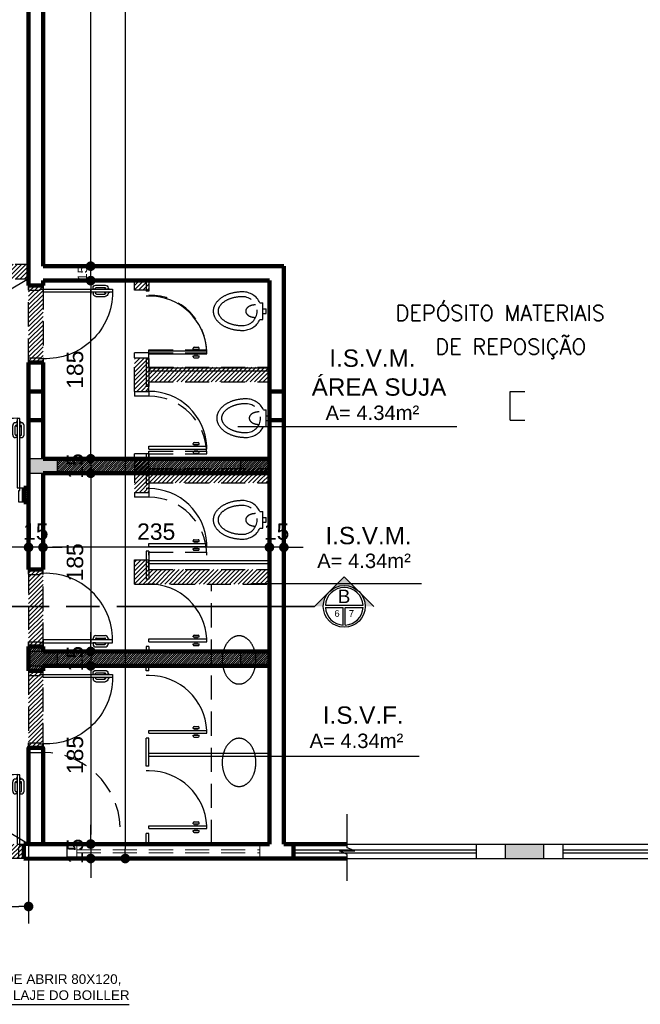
# Model space of a CAD drawing. Header units: metres. Extents: x -44 to 208, y -13 to 238.
# Tile 110 of 154: x 34.11 to 40.55, y 207.74 to 217.96. Entities that reach past the tile are written whole.
import ezdxf
from ezdxf.enums import TextEntityAlignment as Align

# ---------------------------------------------------------------- set-up
doc = ezdxf.new("R2010")
doc.units = ezdxf.units.M
doc.header["$MEASUREMENT"] = 0
doc.linetypes.add('DASHED2', pattern=[9.525, 6.35, -3.175])
doc.linetypes.add('HIDDEN', pattern=[0.375, 0.25, -0.125])
doc.layers.add('A4Proj', color=1, linetype='HIDDEN', lineweight=9)
doc.layers.add('ALV-ALT', color=7, linetype='Continuous', lineweight=90)
for name, color, linetype in [('ALV-CONS', 12, 'Continuous'), ('ALV-DEM', 41, 'HIDDEN'), ('ALV-DIV', 61, 'Continuous'), ('CTA-GER', 35, 'Continuous'), ('ESQ-POR', 3, 'Continuous'), ('EST-LAJ', 6, 'Continuous'), ('HTC-EST', 253, 'Continuous'), ('HTC-PIS', 8, 'Continuous'), ('PAREDES', 4, 'Continuous'), ('PIS-DSN', 40, 'Continuous'), ('PROJEÇÃO', 6, 'DASHED2'), ('SMB-GER', 9, 'Continuous'), ('TXT-AMB', 25, 'Continuous'), ('TXT-ESP', 40, 'Continuous')]:
    doc.layers.add(name, color=color, linetype=linetype)
doc.styles.add('50-30', font='romans.shx', dxfattribs={"height": 0.16})
doc.styles.add('ARIAL', font='arial.ttf')
doc.styles.add('Griffe', font='arial.ttf')
doc.styles.add('Texto Ambiente 1-50', font='arial.ttf', dxfattribs={"height": 0.12})
doc.styles.add('Texto Cota', font='arial.ttf')
doc.styles.add('Texto Especificacao 1-50', font='arial.ttf', dxfattribs={"height": 0.1})
doc.dimstyles.new('ARQ-1-100', dxfattribs={"dimscale": 0, "dimtxt": 0.17, "dimasz": 0.1, "dimexe": 0.175, "dimexo": 0.15, "dimgap": 0.075, "dimtad": 1, "dimdec": 0, "dimlfac": 100, "dimzin": 1, "dimdsep": 46, "dimtxsty": 'Texto Cota', "dimblk1": 'DOT', "dimblk2": 'DOT', "dimsah": 1, "dimcen": 0.2, "dimclrd": 256, "dimclre": 256, "dimclrt": 15, "dimaunit": 1, "dimazin": 0, "dimtfac": 1.8, "dimtdec": 0, "dimtix": 1, "dimtmove": 2, "dimatfit": 1, "dimldrblk": 'DOT', "dimfxl": 1, "dimtolj": 1, "dimtzin": 4, "dimlwd": -1, "dimarcsym": 0})
doc.dimstyles.new('ARQ-1-50', dxfattribs={"dimscale": 0, "dimtxt": 0.1, "dimasz": 0.07, "dimexe": 0.075, "dimexo": 0.1, "dimgap": 0.035, "dimtad": 1, "dimdec": 0, "dimlfac": 100, "dimzin": 1, "dimdsep": 46, "dimtxsty": 'Texto Cota', "dimblk": 'DOT', "dimcen": 0.1, "dimclrd": 256, "dimclre": 256, "dimclrt": 15, "dimaunit": 1, "dimadec": 0, "dimazin": 0, "dimtfac": 1.8, "dimtdec": 0, "dimtix": 1, "dimtmove": 2, "dimatfit": 1, "dimldrblk": 'DOT', "dimfxl": 1, "dimtolj": 1, "dimtzin": 4, "dimlwd": -1, "dimarcsym": 0})
pattern_1 = [(45, (77.251412, -66.988773), (-0.02245064, 0.02245064), [])]
pattern_2 = [(45, (129.664362, 161.26616), (-0.0112253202, 0.0112253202), [])]

# ---------------------------------------------------------------- blocks, each defined once
blk = doc.blocks.new('BACIA2')
for p, q in [((-0.025, -0.035), (-0.025, 0)), ((0.025, 0), (-0.025, 0)), ((0.025, -0.035), (0.025, 0)), ((0.087, -0.035), (-0.087, -0.035)), ((-0.087, -0.065), (-0.087, -0.035)), ((0.087, -0.065), (0.087, -0.035))]:
    blk.add_line(p, q)
for points in [[(-0.065, -0.11, 0.064559), (-0.06, -0.151, 0.077436), (-0.046, -0.183, 0.107172), (-0.023, -0.206, 0.145191), (0, -0.213, 0.145191), (0.023, -0.206, 0.107172), (0.046, -0.183, 0.077436), (0.06, -0.151, 0.064559), (0.065, -0.11, 0.064559)], [(-0.2, -0.245, 0.066402), (-0.184, -0.366, 0.078959), (-0.141, -0.461, 0.107161), (-0.072, -0.529, 0.141785), (0, -0.55, 0.141785), (0.072, -0.529, 0.107161), (0.141, -0.461, 0.078959), (0.184, -0.366, 0.066402), (0.2, -0.245, 0.066402)], [(-0.15, -0.245, 0.066402), (-0.136, -0.353, 0.078959), (-0.1, -0.433, 0.107161), (-0.045, -0.487, 0.141785), (0, -0.5, 0.141785), (0.045, -0.487, 0.107161), (0.1, -0.433, 0.078959), (0.136, -0.353, 0.066402), (0.15, -0.245, 0.066402)]]:
    blk.add_lwpolyline(points, format="xyb")
for radius, start, end in [(0.2, 115.8419, 180), (0.15, 0, 180), (0.2, 0, 64.1581)]:
    blk.add_arc((0, -0.245), radius, start, end)
blk = doc.blocks.new('CUBA')
blk.add_lwpolyline([(0, 0, 0.07067), (0.014, -0.099, 0.082314), (0.051, -0.177, 0.106842), (0.112, -0.233, 0.13438), (0.175, -0.25, 0.13438), (0.238, -0.233, 0.106842), (0.299, -0.177, 0.082314), (0.336, -0.099, 0.07067), (0.35, 0, 0.07067), (0.336, 0.099, 0.082314), (0.299, 0.177, 0.106842), (0.238, 0.233, 0.13438), (0.175, 0.25, 0.13438), (0.112, 0.233, 0.106842), (0.051, 0.177, 0.082314), (0.014, 0.099, 0.07067)], format="xyb", close=True)
blk = doc.blocks.new('A$C19E358C8')
at = {"layer": 'ALV-DEM'}
h = blk.add_hatch(dxfattribs=at)
h.set_pattern_fill('LINE', color=256, scale=0.01, angle=45)
h.set_pattern_definition(pattern_1)
h.paths.add_polyline_path([(-5.85, -4.95), (-9.85, -4.95), (-9.85, -5.1), (-5.85, -5.1)])
h.paths.add_polyline_path([(-1, -4.95), (-3.35, -4.95), (-3.35, -4.75), (-3.5, -4.75), (-3.5, -4.95), (-4.45, -4.95), (-4.45, -5.1), (-1, -5.1)])
h.paths.add_polyline_path([(-4.7, -4.95), (-4.95, -4.95), (-4.95, -5.1), (-4.7, -5.1)])
h.paths.add_polyline_path([(-3.35, 0), (-3.5, 0), (-3.5, -3.85), (-3.35, -3.85)])
h.paths.add_polyline_path([(0, -4.95), (-0.1, -4.95), (-0.1, -5.1), (0, -5.1)])
h.paths.add_polyline_path([(-8.85, -12.83), (-9.85, -12.83), (-9.85, -12.98), (-8.85, -12.98)])
h.paths.add_polyline_path([(-3.89, -12.83), (-5.39, -12.83), (-5.39, -12.98), (-3.89, -12.98)])
h.paths.add_polyline_path([(0, -12.83), (-0.89, -12.83), (-0.89, -12.98), (-0.89, -12.98), (0, -12.98)])
h.paths.add_polyline_path([(2.5, -13.9), (1.25, -13.9), (1.25, -13.8), (1.1, -13.8), (1.1, -14.15), (1.25, -14.15), (1.25, -14.05), (2.5, -14.05)])
h.paths.add_polyline_path([(1.25, -13), (1.1, -13), (1.1, -13.1), (1.25, -13.1)])
h.paths.add_polyline_path([(2.5, -14.95), (1.25, -14.95), (1.25, -14.85), (1.1, -14.85), (1.1, -15.2), (1.25, -15.2), (1.25, -15.1), (2.5, -15.1)])
h.paths.add_polyline_path([(2.5, -16), (1.25, -16), (1.25, -15.9), (1.1, -15.9), (1.1, -16.15), (2.5, -16.15)])
h = blk.add_hatch(dxfattribs=at)
h.set_pattern_fill('LINE', color=256, scale=0.01, angle=45)
h.set_pattern_definition(pattern_1)
h.paths.add_polyline_path([(0.15, -13.05), (0, -13.05), (0, -13.85), (0.15, -13.85)])
h = blk.add_hatch(dxfattribs=at)
h.set_pattern_fill('LINE', color=256, scale=0.01, angle=45)
h.set_pattern_definition(pattern_1)
h.paths.add_polyline_path([(0.15, -16), (0, -16), (0, -16.8), (0.15, -16.8)])
h = blk.add_hatch(dxfattribs=at)
h.set_pattern_fill('LINE', color=256, scale=0.01, angle=45)
h.set_pattern_definition(pattern_1)
h.paths.add_polyline_path([(0.15, -17.05), (0, -17.05), (0, -17.85), (0.15, -17.85)])
for p, q in [((-0.89, -12.83), (0, -12.83)), ((-0.89, -12.98), (0, -12.98)), ((1.25, -13.75), (1.1, -13.75)), ((1.1, -13.8), (1.1, -13.75)), ((1.1, -13.8), (1.25, -13.8)), ((1.1, -14.15), (1.1, -13.8)), ((1.25, -13.72), (1.85, -13.72)), ((1.25, -13.75), (1.25, -13.72)), ((1.25, -13.72), (1.25, -13.72)), ((1.25, -13.75), (1.85, -13.75)), ((1.25, -13.8), (1.25, -13.75)), ((1.25, -13.9), (1.25, -13.8)), ((1.85, -13.75), (1.85, -13.72)), ((1.25, -13.9), (2.5, -13.9)), ((1.25, -14.05), (2.5, -14.05)), ((1.25, -14.15), (1.25, -14.05)), ((1.1, -14.15), (1.1, -14.2)), ((1.1, -14.15), (1.25, -14.15)), ((1.25, -14.2), (1.1, -14.2)), ((1.25, -14.15), (1.25, -14.2)), ((1.25, -14.8), (1.1, -14.8)), ((1.1, -14.85), (1.1, -14.8)), ((1.25, -14.77), (1.85, -14.77)), ((1.25, -14.8), (1.25, -14.77)), ((1.25, -14.77), (1.25, -14.77)), ((1.25, -14.8), (1.85, -14.8)), ((1.25, -14.85), (1.25, -14.8)), ((1.85, -14.8), (1.85, -14.77)), ((1.1, -14.85), (1.25, -14.85)), ((1.1, -14.85), (1.1, -15.2)), ((1.25, -14.95), (1.25, -14.85)), ((1.25, -14.95), (2.5, -14.95)), ((1.25, -15.1), (2.5, -15.1)), ((1.25, -15.1), (1.25, -15.2)), ((1.1, -15.2), (1.1, -15.25)), ((1.1, -15.2), (1.25, -15.2)), ((1.25, -15.2), (1.25, -15.25)), ((1.25, -15.25), (1.1, -15.25)), ((1.25, -15.82), (1.85, -15.82)), ((1.25, -15.85), (1.25, -15.82)), ((1.25, -15.82), (1.25, -15.82)), ((1.9, -18.85), (1.9, -16.15)), ((0, -17.85), (0, -17.9)), ((0.15, -17.85), (0.15, -17.9)), ((0, -17.9), (0.15, -17.9))]:
    blk.add_line(p, q, dxfattribs=at)
for points in [[(0, -13.05), (0.15, -13.05), (0.15, -13.85), (0, -13.85)], [(0, -16.8), (0.15, -16.8), (0.15, -16), (0, -16)], [(0, -17.85), (0.15, -17.85), (0.15, -17.05), (0, -17.05)]]:
    blk.add_lwpolyline(points, close=True, dxfattribs=at)
for centre, radius, start in [((1.25, -13.75), 0.6, 0), ((1.25, -14.8), 0.6, 0), ((1.25, -15.85), 0.6, 0), ((0.15, -18.7), 0.801, 2.1476)]:
    blk.add_arc(centre, radius, start, 90, dxfattribs=at)
at = {"layer": 'ESQ-POR', "color": 3, "linetype": 'Continuous', "lineweight": -3}
blk.add_line((1.85, -15.85), (1.85, -15.82), dxfattribs=at)
at = {"layer": 'ALV-DEM'}
for name, p, rotation in [('BACIA2', (2.467, -13.317), 270), ('BACIA2', (2.503, -14.428), 270), ('BACIA2', (2.467, -15.484), 270), ('CUBA', (2.36, -16.938), 180), ('CUBA', (2.36, -18.002), 180)]:
    blk.add_blockref(name, p, dxfattribs=dict(at, rotation=rotation))
blk = doc.blocks.new('PORTA 70')
at = {"layer": 'ESQ-POR'}
for p, q in [((-95.298, 46.004), (-95.298, 45.284)), ((-95.268, 46.004), (-95.298, 46.004)), ((-95.268, 45.284), (-95.268, 46.004)), ((-95.342, 45.834), (-95.342, 45.929)), ((-95.317, 45.838), (-95.317, 45.924)), ((-95.304, 45.959), (-95.312, 45.959)), ((-95.304, 45.934), (-95.307, 45.934)), ((-95.304, 45.971), (-95.304, 45.959)), ((-95.298, 45.971), (-95.304, 45.971)), ((-95.304, 45.921), (-95.304, 45.934)), ((-95.298, 45.921), (-95.304, 45.921)), ((-95.268, 45.971), (-95.263, 45.971)), ((-95.268, 45.921), (-95.262, 45.921)), ((-95.263, 45.971), (-95.263, 45.959)), ((-95.263, 45.959), (-95.255, 45.959)), ((-95.263, 45.934), (-95.26, 45.934)), ((-95.262, 45.921), (-95.262, 45.934)), ((-95.25, 45.838), (-95.25, 45.924)), ((-95.225, 45.834), (-95.225, 45.929)), ((-95.299, 45.804), (-95.312, 45.804)), ((-95.299, 45.828), (-95.307, 45.828)), ((-95.299, 45.828), (-95.299, 45.804)), ((-95.267, 45.828), (-95.267, 45.804)), ((-95.267, 45.828), (-95.26, 45.828)), ((-95.267, 45.804), (-95.255, 45.804)), ((-95.988, 45.284), (-96.028, 45.284)), ((-95.988, 45.254), (-95.988, 45.284)), ((-95.978, 45.254), (-95.988, 45.254)), ((-95.978, 45.134), (-95.978, 45.254)), ((-95.298, 45.284), (-95.268, 45.284)), ((-95.278, 45.134), (-95.278, 45.254)), ((-95.278, 45.254), (-95.268, 45.254)), ((-95.268, 45.284), (-95.228, 45.284)), ((-95.268, 45.254), (-95.268, 45.284)), ((-96.028, 45.134), (-95.978, 45.134)), ((-95.228, 45.134), (-95.278, 45.134))]:
    blk.add_line(p, q, dxfattribs=at)
for centre, radius, start, end in [((-95.298, 45.314), 0.691, 90, 182.4378), ((-95.312, 45.929), 0.03, 90, 180), ((-95.307, 45.924), 0.01, 90, 180), ((-95.26, 45.924), 0.01, 0, 90), ((-95.255, 45.929), 0.03, 0, 90), ((-95.312, 45.834), 0.03, 180, 270), ((-95.307, 45.838), 0.01, 180, 270), ((-95.26, 45.838), 0.01, 270, 0), ((-95.255, 45.834), 0.03, 270, 0)]:
    blk.add_arc(centre, radius, start, end, dxfattribs=at)
blk = doc.blocks.new('_ArchTick')
at = {"color": 0, "linetype": 'ByBlock', "const_width": 0.00015}
blk.add_lwpolyline([(0, 0), (0, 0)], dxfattribs=at)
blk = doc.blocks.new('PORTA BOX')
at = {"layer": 'ESQ-POR'}
for p, q in [((-120.537, 27.959), (-120.567, 27.959)), ((-120.077, 27.409), (-120.077, 27.419)), ((-120.077, 27.409), (-120.017, 27.409)), ((-120.067, 27.429), (-120.027, 27.429)), ((-120.057, 27.389), (-120.057, 27.409)), ((-120.037, 27.389), (-120.037, 27.409)), ((-120.017, 27.409), (-120.017, 27.419)), ((-120.537, 27.389), (-119.937, 27.389)), ((-120.537, 27.359), (-120.537, 27.389)), ((-120.537, 27.359), (-119.937, 27.359)), ((-120.077, 27.329), (-120.077, 27.339)), ((-120.077, 27.339), (-120.017, 27.339)), ((-120.067, 27.319), (-120.027, 27.319)), ((-120.057, 27.339), (-120.057, 27.359)), ((-120.037, 27.339), (-120.037, 27.359)), ((-120.017, 27.329), (-120.017, 27.339)), ((-119.937, 27.359), (-119.937, 27.389))]:
    blk.add_line(p, q, dxfattribs=at)
for centre, radius, start, end in [((-120.537, 27.358), 0.601, 2.9928, 89.9448), ((-120.067, 27.419), 0.01, 90, 180), ((-120.027, 27.419), 0.01, 360, 90), ((-120.067, 27.329), 0.01, 180, 270), ((-120.027, 27.329), 0.01, 270, 360)]:
    blk.add_arc(centre, radius, start, end, dxfattribs=at)
at = {"layer": 'ALV-ALT', "xscale": 0.001, "yscale": 0.001, "zscale": 0.001}
blk.add_blockref('_ArchTick', (-120.145, 27.42), dxfattribs=at)
blk = doc.blocks.new('_DOT')
at = {"color": 0, "linetype": 'ByBlock'}
blk.add_line((-0.5, 0), (-1, 0), dxfattribs=at)
at = {"color": 0, "linetype": 'ByBlock', "const_width": 0.5}
blk.add_lwpolyline([(-0.25, 0, 1), (0.25, 0, 1)], format="xyb", close=True, dxfattribs=at)
blk = doc.blocks.new('*D4289')
at = {"layer": 'CTA-GER', "lineweight": -2, "transparency": 16777216}
for p, q in [((36.702, 212.608), (36.702, 212.311)), ((36.852, 212.608), (36.852, 212.311))]:
    blk.add_line(p, q, dxfattribs=at)
at = {"layer": 'CTA-GER', "transparency": 16777216}
for p, q in [((36.602, 212.486), (36.502, 212.486)), ((36.852, 212.486), (36.702, 212.486)), ((36.952, 212.486), (37.052, 212.486))]:
    blk.add_line(p, q, dxfattribs=at)
at = {"layer": 'Defpoints', "color": 0, "transparency": 16777216}
for p in [(36.702, 212.758), (36.852, 212.758), (36.702, 212.486)]:
    blk.add_point(p, dxfattribs=at)
at = {"layer": 'CTA-GER', "transparency": 16777216, "xscale": 0.1, "yscale": 0.1, "zscale": 0.1}
blk.add_blockref('_DOT', (36.702, 212.486), dxfattribs=at)
at = {"layer": 'CTA-GER', "transparency": 16777216, "xscale": 0.1, "yscale": 0.1, "zscale": 0.1, "rotation": 180}
blk.add_blockref('_DOT', (36.852, 212.486), dxfattribs=at)
at = {"layer": 'CTA-GER', "color": 15, "transparency": 16777216, "insert": (36.777, 212.648), "char_height": 0.17, "attachment_point": 5, "style": 'Texto Cota'}
blk.add_mtext('\\A1;15', dxfattribs=at)
blk = doc.blocks.new('*D4290')
at = {"layer": 'CTA-GER', "transparency": 16777216}
for p, q in [((34.847, 213.505), (34.847, 213.605)), ((34.847, 213.405), (34.847, 213.255)), ((34.847, 213.155), (34.847, 213.055))]:
    blk.add_line(p, q, dxfattribs=at)
at = {"layer": 'CTA-GER', "lineweight": -2, "transparency": 16777216}
for p, q in [((34.74, 213.405), (35.022, 213.405)), ((34.74, 213.255), (35.022, 213.255))]:
    blk.add_line(p, q, dxfattribs=at)
at = {"layer": 'Defpoints', "color": 0, "transparency": 16777216}
for p in [(34.59, 213.405), (34.59, 213.255), (34.847, 213.255)]:
    blk.add_point(p, dxfattribs=at)
at = {"layer": 'CTA-GER', "transparency": 16777216, "xscale": 0.1, "yscale": 0.1, "zscale": 0.1}
for p, rotation in [((34.847, 213.405), 270), ((34.847, 213.255), 90)]:
    blk.add_blockref('_DOT', p, dxfattribs=dict(at, rotation=rotation))
at = {"layer": 'CTA-GER', "color": 15, "transparency": 16777216, "insert": (34.685, 213.33), "char_height": 0.17, "attachment_point": 5, "rotation": 90, "style": 'Texto Cota'}
blk.add_mtext('\\A1;15', dxfattribs=at)
blk = doc.blocks.new('*D4291')
at = {"layer": 'CTA-GER', "lineweight": -2, "transparency": 16777216}
for p, q in [((36.702, 212.608), (36.702, 212.311)), ((34.352, 212.408), (34.352, 212.311))]:
    blk.add_line(p, q, dxfattribs=at)
at = {"layer": 'CTA-GER', "transparency": 16777216}
blk.add_line((36.602, 212.486), (34.452, 212.486), dxfattribs=at)
at = {"layer": 'Defpoints', "color": 0, "transparency": 16777216}
for p in [(36.702, 212.758), (34.352, 212.558), (34.352, 212.486)]:
    blk.add_point(p, dxfattribs=at)
at = {"layer": 'CTA-GER', "transparency": 16777216, "xscale": 0.1, "yscale": 0.1, "zscale": 0.1, "rotation": 180}
blk.add_blockref('_DOT', (34.352, 212.486), dxfattribs=at)
at = {"layer": 'CTA-GER', "transparency": 16777216, "xscale": 0.1, "yscale": 0.1, "zscale": 0.1}
blk.add_blockref('_DOT', (36.702, 212.486), dxfattribs=at)
at = {"layer": 'CTA-GER', "color": 15, "transparency": 16777216, "insert": (35.527, 212.648), "char_height": 0.17, "attachment_point": 5, "style": 'Texto Cota'}
blk.add_mtext('\\A1;235', dxfattribs=at)
blk = doc.blocks.new('*D4292')
at = {"layer": 'CTA-GER', "lineweight": -2, "transparency": 16777216}
for p, q in [((34.202, 212.208), (34.202, 212.661)), ((34.352, 212.408), (34.352, 212.311))]:
    blk.add_line(p, q, dxfattribs=at)
at = {"layer": 'CTA-GER', "transparency": 16777216}
for p, q in [((34.102, 212.486), (34.002, 212.486)), ((34.352, 212.486), (34.202, 212.486)), ((34.452, 212.486), (34.552, 212.486))]:
    blk.add_line(p, q, dxfattribs=at)
at = {"layer": 'Defpoints', "color": 0, "transparency": 16777216}
for p in [(34.352, 212.558), (34.202, 212.486), (34.202, 212.058)]:
    blk.add_point(p, dxfattribs=at)
at = {"layer": 'CTA-GER', "transparency": 16777216, "xscale": 0.1, "yscale": 0.1, "zscale": 0.1}
blk.add_blockref('_DOT', (34.202, 212.486), dxfattribs=at)
at = {"layer": 'CTA-GER', "transparency": 16777216, "xscale": 0.1, "yscale": 0.1, "zscale": 0.1, "rotation": 180}
blk.add_blockref('_DOT', (34.352, 212.486), dxfattribs=at)
at = {"layer": 'CTA-GER', "color": 15, "transparency": 16777216, "insert": (34.277, 212.648), "char_height": 0.17, "attachment_point": 5, "style": 'Texto Cota'}
blk.add_mtext('\\A1;15', dxfattribs=at)
blk = doc.blocks.new('*D4293')
at = {"layer": 'CTA-GER', "lineweight": -2, "transparency": 16777216}
for p, q in [((34.202, 212.208), (34.202, 212.661)), ((32.852, 212.608), (32.852, 212.311))]:
    blk.add_line(p, q, dxfattribs=at)
at = {"layer": 'CTA-GER', "transparency": 16777216}
blk.add_line((34.102, 212.486), (32.952, 212.486), dxfattribs=at)
at = {"layer": 'Defpoints', "color": 0, "transparency": 16777216}
for p in [(32.852, 212.758), (32.852, 212.486), (34.202, 212.058)]:
    blk.add_point(p, dxfattribs=at)
at = {"layer": 'CTA-GER', "transparency": 16777216, "xscale": 0.1, "yscale": 0.1, "zscale": 0.1, "rotation": 180}
blk.add_blockref('_DOT', (32.852, 212.486), dxfattribs=at)
at = {"layer": 'CTA-GER', "transparency": 16777216, "xscale": 0.1, "yscale": 0.1, "zscale": 0.1}
blk.add_blockref('_DOT', (34.202, 212.486), dxfattribs=at)
at = {"layer": 'CTA-GER', "color": 15, "transparency": 16777216, "insert": (33.527, 212.648), "char_height": 0.17, "attachment_point": 5, "style": 'Texto Cota'}
blk.add_mtext('\\A1;135', dxfattribs=at)
blk = doc.blocks.new('*D4321')
at = {"layer": 'CTA-GER', "lineweight": -2, "transparency": 16777216}
for p, q in [((34.74, 213.255), (35.022, 213.255)), ((34.905, 211.405), (34.672, 211.405))]:
    blk.add_line(p, q, dxfattribs=at)
at = {"layer": 'CTA-GER', "transparency": 16777216}
blk.add_line((34.847, 213.155), (34.847, 211.505), dxfattribs=at)
at = {"layer": 'Defpoints', "color": 0, "transparency": 16777216}
for p in [(34.59, 213.255), (34.847, 211.405), (35.055, 211.405)]:
    blk.add_point(p, dxfattribs=at)
at = {"layer": 'CTA-GER', "transparency": 16777216, "xscale": 0.1, "yscale": 0.1, "zscale": 0.1}
for p, rotation in [((34.847, 213.255), 90), ((34.847, 211.405), 270)]:
    blk.add_blockref('_DOT', p, dxfattribs=dict(at, rotation=rotation))
at = {"layer": 'CTA-GER', "color": 15, "transparency": 16777216, "insert": (34.685, 212.33), "char_height": 0.17, "attachment_point": 5, "rotation": 90, "style": 'Texto Cota'}
blk.add_mtext('\\A1;185', dxfattribs=at)
blk = doc.blocks.new('*D4322')
at = {"layer": 'CTA-GER', "transparency": 16777216}
for p, q in [((34.847, 211.505), (34.847, 211.605)), ((34.847, 211.405), (34.847, 211.255)), ((34.847, 211.155), (34.847, 211.055))]:
    blk.add_line(p, q, dxfattribs=at)
at = {"layer": 'CTA-GER', "lineweight": -2, "transparency": 16777216}
for p, q in [((34.905, 211.405), (34.672, 211.405)), ((34.905, 211.255), (34.672, 211.255))]:
    blk.add_line(p, q, dxfattribs=at)
at = {"layer": 'Defpoints', "color": 0, "transparency": 16777216}
for p in [(35.055, 211.405), (34.847, 211.255), (35.055, 211.255)]:
    blk.add_point(p, dxfattribs=at)
at = {"layer": 'CTA-GER', "transparency": 16777216, "xscale": 0.1, "yscale": 0.1, "zscale": 0.1}
for p, rotation in [((34.847, 211.405), 270), ((34.847, 211.255), 90)]:
    blk.add_blockref('_DOT', p, dxfattribs=dict(at, rotation=rotation))
at = {"layer": 'CTA-GER', "color": 15, "transparency": 16777216, "insert": (34.685, 211.33), "char_height": 0.17, "attachment_point": 5, "rotation": 90, "style": 'Texto Cota'}
blk.add_mtext('\\A1;15', dxfattribs=at)
blk = doc.blocks.new('*D4323')
at = {"layer": 'CTA-GER', "lineweight": -2, "transparency": 16777216}
for p, q in [((34.905, 211.255), (34.672, 211.255)), ((34.99, 209.405), (35.022, 209.405))]:
    blk.add_line(p, q, dxfattribs=at)
at = {"layer": 'CTA-GER', "transparency": 16777216}
blk.add_line((34.847, 211.155), (34.847, 209.505), dxfattribs=at)
at = {"layer": 'Defpoints', "color": 0, "transparency": 16777216}
for p in [(35.055, 211.255), (34.84, 209.405), (34.847, 209.405)]:
    blk.add_point(p, dxfattribs=at)
at = {"layer": 'CTA-GER', "transparency": 16777216, "xscale": 0.1, "yscale": 0.1, "zscale": 0.1}
for p, rotation in [((34.847, 211.255), 90), ((34.847, 209.405), 270)]:
    blk.add_blockref('_DOT', p, dxfattribs=dict(at, rotation=rotation))
at = {"layer": 'CTA-GER', "color": 15, "transparency": 16777216, "insert": (34.685, 210.33), "char_height": 0.17, "attachment_point": 5, "rotation": 90, "style": 'Texto Cota'}
blk.add_mtext('\\A1;185', dxfattribs=at)
blk = doc.blocks.new('*D4324')
at = {"layer": 'CTA-GER', "transparency": 16777216}
for p, q in [((34.847, 209.505), (34.847, 209.605)), ((34.847, 209.405), (34.847, 209.255)), ((34.847, 209.155), (34.847, 209.055))]:
    blk.add_line(p, q, dxfattribs=at)
at = {"layer": 'CTA-GER', "lineweight": -2, "transparency": 16777216}
for p, q in [((34.99, 209.405), (35.022, 209.405)), ((34.99, 209.255), (35.022, 209.255))]:
    blk.add_line(p, q, dxfattribs=at)
at = {"layer": 'Defpoints', "color": 0, "transparency": 16777216}
for p in [(34.84, 209.405), (34.84, 209.255), (34.847, 209.255)]:
    blk.add_point(p, dxfattribs=at)
at = {"layer": 'CTA-GER', "transparency": 16777216, "xscale": 0.1, "yscale": 0.1, "zscale": 0.1}
for p, rotation in [((34.847, 209.405), 270), ((34.847, 209.255), 90)]:
    blk.add_blockref('_DOT', p, dxfattribs=dict(at, rotation=rotation))
at = {"layer": 'CTA-GER', "color": 15, "transparency": 16777216, "insert": (34.685, 209.33), "char_height": 0.17, "attachment_point": 5, "rotation": 90, "style": 'Texto Cota'}
blk.add_mtext('\\A1;15', dxfattribs=at)
blk = doc.blocks.new('*D4325')
at = {"layer": 'CTA-GER', "lineweight": -2, "transparency": 16777216}
for p, q in [((34.905, 215.255), (34.672, 215.255)), ((34.74, 213.405), (35.022, 213.405))]:
    blk.add_line(p, q, dxfattribs=at)
at = {"layer": 'CTA-GER', "transparency": 16777216}
blk.add_line((34.847, 213.505), (34.847, 215.155), dxfattribs=at)
at = {"layer": 'Defpoints', "color": 0, "transparency": 16777216}
for p in [(34.847, 215.255), (35.055, 215.255), (34.59, 213.405)]:
    blk.add_point(p, dxfattribs=at)
at = {"layer": 'CTA-GER', "transparency": 16777216, "xscale": 0.1, "yscale": 0.1, "zscale": 0.1}
for p, rotation in [((34.847, 215.255), 90), ((34.847, 213.405), 270)]:
    blk.add_blockref('_DOT', p, dxfattribs=dict(at, rotation=rotation))
at = {"layer": 'CTA-GER', "color": 15, "transparency": 16777216, "insert": (34.685, 214.33), "char_height": 0.17, "attachment_point": 5, "rotation": 90, "style": 'Texto Cota'}
blk.add_mtext('\\A1;185', dxfattribs=at)
blk = doc.blocks.new('*D4326')
at = {"layer": 'CTA-GER', "transparency": 16777216}
for p, q in [((34.847, 215.475), (34.847, 215.545)), ((34.847, 215.255), (34.847, 215.405)), ((34.847, 215.185), (34.847, 215.115))]:
    blk.add_line(p, q, dxfattribs=at)
at = {"layer": 'CTA-GER', "lineweight": -2, "transparency": 16777216}
for p, q in [((34.955, 215.405), (34.772, 215.405)), ((34.955, 215.255), (34.772, 215.255))]:
    blk.add_line(p, q, dxfattribs=at)
at = {"layer": 'Defpoints', "color": 0, "transparency": 16777216}
for p in [(34.847, 215.405), (35.055, 215.405), (35.055, 215.255)]:
    blk.add_point(p, dxfattribs=at)
at = {"layer": 'CTA-GER', "transparency": 16777216, "xscale": 0.07, "yscale": 0.07, "zscale": 0.07}
for p, rotation in [((34.847, 215.405), 270), ((34.847, 215.255), 90)]:
    blk.add_blockref('_DOT', p, dxfattribs=dict(at, rotation=rotation))
at = {"layer": 'CTA-GER', "color": 15, "transparency": 16777216, "insert": (34.761, 215.33), "char_height": 0.1, "attachment_point": 5, "rotation": 90, "style": 'Texto Cota'}
blk.add_mtext('\\A1;15', dxfattribs=at)
blk = doc.blocks.new('*D4327')
at = {"layer": 'CTA-GER', "lineweight": -2, "transparency": 16777216}
for p, q in [((34.99, 228.255), (35.022, 228.255)), ((34.905, 215.405), (34.672, 215.405))]:
    blk.add_line(p, q, dxfattribs=at)
at = {"layer": 'CTA-GER', "transparency": 16777216}
blk.add_line((34.847, 215.505), (34.847, 228.155), dxfattribs=at)
at = {"layer": 'Defpoints', "color": 0, "transparency": 16777216}
for p in [(34.84, 228.255), (34.847, 228.255), (35.055, 215.405)]:
    blk.add_point(p, dxfattribs=at)
at = {"layer": 'CTA-GER', "transparency": 16777216, "xscale": 0.1, "yscale": 0.1, "zscale": 0.1}
for p, rotation in [((34.847, 228.255), 90), ((34.847, 215.405), 270)]:
    blk.add_blockref('_DOT', p, dxfattribs=dict(at, rotation=rotation))
at = {"layer": 'CTA-GER', "color": 15, "transparency": 16777216, "insert": (34.685, 221.83), "char_height": 0.17, "attachment_point": 5, "rotation": 90, "style": 'Texto Cota'}
blk.add_mtext('\\A1;1285', dxfattribs=at)
blk = doc.blocks.new('*D4286')
at = {"layer": 'CTA-GER', "lineweight": -2, "transparency": 16777216}
for p, q in [((34.997, 228.405), (35.381, 228.405)), ((34.997, 209.255), (35.381, 209.255))]:
    blk.add_line(p, q, dxfattribs=at)
at = {"layer": 'CTA-GER', "transparency": 16777216}
blk.add_line((35.206, 228.305), (35.206, 209.355), dxfattribs=at)
at = {"layer": 'Defpoints', "color": 0, "transparency": 16777216}
for p in [(34.847, 228.405), (34.847, 209.255), (35.206, 209.255)]:
    blk.add_point(p, dxfattribs=at)
at = {"layer": 'CTA-GER', "transparency": 16777216, "xscale": 0.1, "yscale": 0.1, "zscale": 0.1}
for p, rotation in [((35.206, 228.405), 90), ((35.206, 209.255), 270)]:
    blk.add_blockref('_DOT', p, dxfattribs=dict(at, rotation=rotation))
at = {"layer": 'CTA-GER', "color": 15, "transparency": 16777216, "insert": (35.044, 218.83), "char_height": 0.17, "attachment_point": 5, "rotation": 90, "style": 'Texto Cota'}
blk.add_mtext('\\A1;1915', dxfattribs=at)
blk = doc.blocks.new('A$C6031014A')
at = {"layer": 'HTC-PIS'}
h = blk.add_hatch(color=256, dxfattribs=at)
h.dxf.hatch_style = 1
h.paths.add_polyline_path([(9.85, -12.45), (9.85, -12.6), (10.15, -12.6), (10.15, -12.45)])
h = blk.add_hatch(color=256, dxfattribs=at)
h.dxf.hatch_style = 1
h.paths.add_polyline_path([(12.05, -12.45), (12.05, -12.6), (12.35, -12.6), (12.35, -12.45)])
h = blk.add_hatch(color=256, dxfattribs=at)
h.dxf.hatch_style = 1
h.paths.add_polyline_path([(9.85, -14.45), (9.85, -14.6), (10.15, -14.6), (10.15, -14.45)])
h = blk.add_hatch(color=256, dxfattribs=at)
h.dxf.hatch_style = 1
h.paths.add_polyline_path([(12.05, -14.45), (12.05, -14.6), (12.35, -14.6), (12.35, -14.45)])
at = {"layer": 'EST-LAJ'}
for points in [[(9.85, -12.45), (9.85, -12.6), (10.15, -12.6), (10.15, -12.45), (9.85, -12.45)], [(12.05, -12.45), (12.05, -12.6), (12.35, -12.6), (12.35, -12.45), (12.05, -12.45)], [(9.85, -14.45), (9.85, -14.6), (10.15, -14.6), (10.15, -14.45), (9.85, -14.45)], [(12.05, -14.45), (12.05, -14.6), (12.35, -14.6), (12.35, -14.45), (12.05, -14.45)]]:
    blk.add_lwpolyline(points, close=True, dxfattribs=at)
blk = doc.blocks.new('ENTORNO')
at = {"layer": 'HTC-EST'}
blk.add_hatch(color=256, dxfattribs=at).paths.add_polyline_path([(115.509, -23.259), (115.109, -23.259), (115.109, -23.409), (115.509, -23.409)])
for p, q in [((115.159, -18.559), (115.309, -18.559)), ((115.159, -18.859), (115.159, -18.559)), ((115.159, -18.859), (115.309, -18.859)), ((112.909, -23.409), (112.909, -23.259)), ((112.909, -23.259), (114.809, -23.259)), ((114.809, -23.409), (114.809, -23.259)), ((114.809, -23.259), (115.709, -23.259)), ((115.109, -23.409), (115.109, -23.259)), ((115.509, -23.409), (115.509, -23.259)), ((115.709, -23.409), (115.709, -23.259)), ((115.709, -23.259), (117.609, -23.259)), ((112.909, -23.319), (114.809, -23.319)), ((112.909, -23.349), (114.809, -23.349)), ((112.909, -23.409), (114.809, -23.409)), ((114.809, -23.409), (115.709, -23.409)), ((115.709, -23.319), (117.609, -23.319)), ((115.709, -23.349), (117.609, -23.349)), ((115.709, -23.409), (117.609, -23.409))]:
    blk.add_line(p, q, dxfattribs=at)
at = {"layer": 'HTC-EST', "style": '50-30'}
for s, p in [('DEPÓSITO MATERIAIS        ', (113.968, -17.825)), ('DE REPOSIÇÃO', (114.382, -18.175))]:
    blk.add_text(s, height=0.16, dxfattribs=at).set_placement(p)
blk = doc.blocks.new('*D4455')
at = {"layer": 'CTA-GER', "lineweight": -2, "transparency": 16777216}
for p, q in [((32.852, 209.407), (32.852, 208.582)), ((34.202, 209.388), (34.202, 208.582))]:
    blk.add_line(p, q, dxfattribs=at)
at = {"layer": 'CTA-GER', "transparency": 16777216}
blk.add_line((32.952, 208.757), (34.102, 208.757), dxfattribs=at)
at = {"layer": 'Defpoints', "color": 0, "transparency": 16777216}
for p in [(32.852, 209.557), (34.202, 209.538), (34.202, 208.757)]:
    blk.add_point(p, dxfattribs=at)
at = {"layer": 'CTA-GER', "transparency": 16777216, "xscale": 0.1, "yscale": 0.1, "zscale": 0.1, "rotation": 180}
blk.add_blockref('_DOT', (32.852, 208.757), dxfattribs=at)
at = {"layer": 'CTA-GER', "transparency": 16777216, "xscale": 0.1, "yscale": 0.1, "zscale": 0.1}
blk.add_blockref('_DOT', (34.202, 208.757), dxfattribs=at)
at = {"layer": 'CTA-GER', "color": 15, "transparency": 16777216, "insert": (33.527, 208.919), "char_height": 0.17, "attachment_point": 5, "style": 'Texto Cota'}
blk.add_mtext('\\A1;135', dxfattribs=at)
blk = doc.blocks.new('Corte dir-cima')
h = blk.add_hatch(color=256)
h.dxf.hatch_style = 1
h.paths.add_polyline_path([(8.189, 0.439), (7.75, 0.879), (7.311, 0.439, -0.414214)])
h = blk.add_hatch(color=256)
h.dxf.hatch_style = 1
h.paths.add_polyline_path([(7.311, 0.439, 0.198912), (7.129, 0), (6.871, 0)])
h = blk.add_hatch(color=256)
h.dxf.hatch_style = 1
h.paths.add_polyline_path([(8.189, 0.439), (8.629, 0), (8.371, 0, 0.198912)])
for p, q in [((6.871, 0), (7.75, 0.879)), ((8.629, 0), (7.75, 0.879)), ((7.192, 0.031), (8.308, 0.031)), ((7.129, -0.031), (7.129, -0.031)), ((7.192, -0.031), (7.719, -0.031)), ((7.719, -0.559), (7.719, -0.031)), ((7.781, -0.031), (8.308, -0.031)), ((7.781, -0.559), (7.781, -0.031))]:
    blk.add_line(p, q)
at = {"const_width": 0.05}
for points in [[(-6.871, 0), (-1, 0)], [(-0.5, 0), (0.5, 0)], [(1, 0), (6.871, 0)]]:
    blk.add_lwpolyline(points, dxfattribs=at)
blk.add_circle((7.75, 0), 0.621)
for start, end in [(3.1847, 176.8153), (183.1847, 266.8153), (273.1847, 356.8153)]:
    blk.add_arc((7.75, 0), 0.559, start, end)
at = {"style": 'Griffe'}
for tag, height, p in [('A', 0.4, (7.75, 0.295)), ('B', 0.2, (7.537, -0.213)), ('C', 0.2, (7.963, -0.213))]:
    blk.add_attdef(tag, text='', height=height, dxfattribs=at).set_placement(p, align=Align.MIDDLE_CENTER)

msp = doc.modelspace()

# ---------------------------------------------------------------- hatches: boundary and pattern name
at = {"layer": 'ALV-CONS'}
h = msp.add_hatch(dxfattribs=at)
h.set_pattern_fill('LINE', color=256, scale=0.005, angle=45)
h.set_pattern_definition(pattern_2)
h.paths.add_polyline_path([(36.702, 213.405), (34.502, 213.405), (34.502, 213.255), (36.702, 213.255)])
h = msp.add_hatch(dxfattribs=at)
h.set_pattern_fill('LINE', color=256, scale=0.005, angle=45)
h.set_pattern_definition(pattern_2)
h.paths.add_polyline_path([(34.202, 213.105), (34.152, 213.105), (34.152, 212.955), (34.202, 212.955)])
h = msp.add_hatch(dxfattribs=at)
h.set_pattern_fill('LINE', color=256, scale=0.005, angle=45)
h.set_pattern_definition(pattern_2)
h.paths.add_polyline_path([(36.702, 211.405), (34.352, 211.405), (34.352, 211.455), (34.202, 211.455), (34.202, 211.205), (34.352, 211.205), (34.352, 211.255), (36.702, 211.255)])
at = {"layer": 'ALV-DEM'}
h = msp.add_hatch(dxfattribs=at)
h.set_pattern_fill('LINE', color=256, scale=0.01, angle=45)
h.set_pattern_definition([(45, (111.4534, 161.26616), (-0.02245064, 0.02245064), [])])
h.paths.add_polyline_path([(33.402, 209.375), (33.392, 209.375), (33.392, 209.405), (33.352, 209.405), (33.352, 209.255), (33.402, 209.255)])
h.paths.add_polyline_path([(34.112, 209.405), (33.392, 209.405), (33.392, 209.375), (33.402, 209.375), (33.402, 209.255), (34.102, 209.255), (34.102, 209.375), (34.112, 209.375)])
h.paths.add_polyline_path([(34.152, 209.405), (34.112, 209.405), (34.112, 209.375), (34.102, 209.375), (34.102, 209.255), (34.152, 209.255)])

# ---------------------------------------------------------------- linework, layer by layer
at = {"layer": 'A4Proj'}
for p, q in [((34.702, 209.255), (34.702, 209.405)), ((36.602, 209.255), (36.602, 209.405)), ((34.702, 209.345), (36.602, 209.345)), ((34.702, 209.315), (36.602, 209.315))]:
    msp.add_line(p, q, dxfattribs=at)
at = {"layer": 'ALV-ALT'}
for p, q in [((34.202, 215.505), (34.202, 225.855)), ((34.352, 215.405), (34.352, 218.255)), ((34.202, 215.205), (34.202, 215.505)), ((34.352, 215.405), (36.852, 215.405)), ((36.852, 209.405), (36.852, 215.405)), ((34.352, 215.205), (34.202, 215.205)), ((34.352, 215.255), (35.302, 215.255)), ((34.352, 215.205), (34.352, 215.255)), ((35.302, 215.255), (36.702, 215.255)), ((36.702, 214.205), (36.702, 215.255)), ((34.202, 212.255), (34.202, 214.405)), ((34.202, 214.405), (34.352, 214.405)), ((34.352, 213.405), (34.352, 214.405)), ((36.702, 213.305), (36.702, 214.205)), ((36.702, 213.405), (34.352, 213.405)), ((36.702, 213.255), (36.702, 213.405)), ((34.352, 212.255), (34.352, 213.255)), ((34.352, 213.255), (36.702, 213.255)), ((36.702, 212.255), (36.702, 213.305)), ((34.152, 213.105), (34.152, 212.955)), ((34.202, 213.105), (34.152, 213.105)), ((34.152, 212.955), (34.202, 212.955)), ((34.202, 212.255), (34.352, 212.255)), ((36.702, 209.405), (36.702, 212.255)), ((34.202, 211.205), (34.202, 211.455)), ((34.202, 211.455), (34.352, 211.455)), ((34.352, 211.455), (34.352, 211.405)), ((34.352, 211.405), (36.702, 211.405)), ((34.352, 211.205), (34.202, 211.205)), ((36.702, 211.255), (34.352, 211.255)), ((34.352, 211.255), (34.352, 211.205)), ((34.202, 209.406), (34.152, 209.406)), ((34.152, 209.405), (34.152, 209.253)), ((34.352, 209.405), (36.602, 209.405)), ((36.602, 209.405), (36.702, 209.405)), ((36.852, 209.405), (36.952, 209.405)), ((36.952, 209.255), (36.952, 209.405)), ((36.952, 209.405), (37.51, 209.405)), ((34.702, 209.255), (34.152, 209.253)), ((34.702, 209.255), (36.602, 209.255)), ((36.602, 209.255), (36.952, 209.255)), ((36.952, 209.255), (37.51, 209.255))]:
    msp.add_line(p, q, dxfattribs=at)
for points in [[(34.202, 214.105), (34.352, 214.105), (34.352, 213.805), (34.202, 213.805)], [(36.702, 214.105), (36.852, 214.105), (36.852, 213.805), (36.702, 213.805)], [(34.202, 209.405), (34.352, 209.405), (34.352, 210.405), (34.202, 210.405)]]:
    msp.add_lwpolyline(points, close=True, dxfattribs=at)
at = {"layer": 'ALV-CONS'}
for p, q in [((35.452, 213.455), (35.422, 213.455)), ((35.422, 213.455), (35.422, 213.405)), ((35.452, 213.455), (35.452, 213.405)), ((34.202, 212.955), (34.202, 213.105)), ((36.702, 211.405), (36.702, 211.255))]:
    msp.add_line(p, q, dxfattribs=at)
at = {"layer": 'ALV-DEM'}
for p, q in [((24.352, 215.275), (34.202, 209.406)), ((34.202, 215.275), (24.352, 209.405)), ((35.301, 215.155), (35.302, 215.255)), ((35.452, 215.155), (35.301, 215.155)), ((35.302, 212.105), (35.302, 212.355)), ((35.302, 212.355), (35.452, 212.355)), ((35.452, 212.255), (35.452, 212.355)), ((35.452, 212.255), (36.702, 212.255)), ((35.302, 212.105), (36.702, 212.105))]:
    msp.add_line(p, q, dxfattribs=at)
msp.add_lwpolyline([(33.352, 209.405), (34.152, 209.405), (34.152, 209.255), (33.352, 209.255)], close=True, dxfattribs=at)
at = {"layer": 'ALV-DIV'}
for p, q in [((35.422, 215.255), (35.422, 215.145)), ((35.452, 215.255), (35.452, 215.145)), ((35.452, 215.145), (35.422, 215.145)), ((35.452, 214.445), (35.422, 214.445)), ((35.422, 214.445), (35.422, 214.155)), ((35.452, 214.445), (35.452, 214.155)), ((36.702, 214.345), (35.452, 214.345)), ((36.702, 214.315), (35.452, 214.315)), ((35.452, 214.155), (35.422, 214.155)), ((35.422, 213.255), (35.422, 213.145)), ((35.452, 213.255), (35.452, 213.145)), ((35.452, 213.145), (35.422, 213.145)), ((35.422, 212.445), (35.422, 212.155)), ((35.452, 212.445), (35.422, 212.445)), ((35.452, 212.445), (35.452, 212.155)), ((36.702, 212.345), (35.452, 212.345)), ((36.702, 212.315), (35.452, 212.315)), ((35.452, 212.155), (35.422, 212.155)), ((35.422, 211.455), (35.422, 211.405)), ((35.452, 211.455), (35.422, 211.455)), ((35.452, 211.455), (35.452, 211.405)), ((35.422, 211.205), (35.422, 211.255)), ((35.452, 211.205), (35.422, 211.205)), ((35.452, 211.205), (35.452, 211.255)), ((35.452, 210.505), (35.422, 210.505)), ((35.422, 210.215), (35.422, 210.505)), ((35.452, 210.215), (35.452, 210.505)), ((36.702, 210.345), (35.452, 210.345)), ((36.702, 210.315), (35.452, 210.315)), ((35.452, 210.215), (35.422, 210.215)), ((35.452, 209.515), (35.422, 209.515)), ((35.422, 209.405), (35.422, 209.515)), ((35.452, 209.405), (35.452, 209.515))]:
    msp.add_line(p, q, dxfattribs=at)
at = {"layer": 'CTA-GER'}
for p, q in [((38.646, 213.737), (36.373, 213.737)), ((38.282, 212.107), (36.509, 212.107)), ((38.256, 210.314), (36.344, 210.314))]:
    msp.add_line(p, q, dxfattribs=at)
at = {"layer": 'Defpoints'}
msp.add_line((34.502, 213.405), (34.502, 213.255), dxfattribs=at)
at = {"layer": 'PAREDES'}
msp.add_line((34.602, 209.255), (34.602, 209.405), dxfattribs=at)
at = {"layer": 'PIS-DSN'}
msp.add_lwpolyline([(37.509, 209.022), (37.509, 209.296), (37.43, 209.334), (37.588, 209.334), (37.509, 209.366), (37.509, 209.714)], dxfattribs=at)
at = {"layer": 'PROJEÇÃO'}
for p, q in [((34.202, 214.105), (34.352, 214.105)), ((36.702, 214.105), (36.852, 214.105)), ((34.202, 213.805), (34.352, 213.805)), ((36.702, 213.805), (36.852, 213.805))]:
    msp.add_line(p, q, dxfattribs=at)

# ---------------------------------------------------------------- block references
msp.add_blockref('ENTORNO', (-75.957, 232.664))
at = {"layer": 'ALV-ALT', "xscale": -1, "rotation": 270}
for p in [(-10.932, 310.433), (-10.932, 306.433)]:
    msp.add_blockref('PORTA 70', p, dxfattribs=at)
at = {"layer": 'ALV-ALT'}
for name, p in [('PORTA 70', (129.38, 167.821)), ('PORTA BOX', (155.989, 185.136)), ('PORTA BOX', (155.989, 184.146)), ('PORTA 70', (129.38, 164.121)), ('PORTA BOX', (155.989, 182.206))]:
    msp.add_blockref(name, p, dxfattribs=at)
at = {"layer": 'ALV-ALT', "rotation": 270}
msp.add_blockref('PORTA 70', (-10.932, 116.227), dxfattribs=at)
at = {"layer": 'ALV-DEM'}
msp.add_blockref('A$C19E358C8', (34.202, 228.255), dxfattribs=at)
at = {"layer": 'ALV-DIV'}
for p in [(155.989, 187.136), (155.989, 186.146), (155.989, 183.196)]:
    msp.add_blockref('PORTA BOX', p, dxfattribs=at)
at = {"layer": 'EST-LAJ'}
msp.add_blockref('A$C6031014A', (24.352, 225.855), dxfattribs=at)
at = {"layer": 'SMB-GER'}
ref = msp.add_blockref('Corte dir-cima', (34.766, 211.873), dxfattribs=dict(at, xscale=0.35, yscale=0.35, zscale=0.35))
ref.add_attrib('A', 'B', dxfattribs={"layer": '0', "height": 0.14, "style": 'Griffe'}).set_placement((37.477, 211.977), align=Align.MIDDLE_CENTER)
ref.add_attrib('B', '6', dxfattribs={"layer": '0', "height": 0.07, "style": 'Griffe'}).set_placement((37.404, 211.799), align=Align.MIDDLE_CENTER)
ref.add_attrib('C', '7', dxfattribs={"layer": '0', "height": 0.07, "style": 'Griffe'}).set_placement((37.553, 211.799), align=Align.MIDDLE_CENTER)

# ---------------------------------------------------------------- texts
at = {"layer": 'TXT-AMB', "char_height": 0.18, "width": 4.33081, "attachment_point": 1, "style": 'Texto Ambiente 1-50'}
for s, insert in [('\\pi0.21405;I.S.V.M.\\P\\pi0.031105;ÁREA SUJA', (37.11, 214.54)), ('I.S.V.M.', (37.284, 212.698)), ('I.S.V.F.', (37.257, 210.834))]:
    msp.add_mtext(s, dxfattribs=dict(at, insert=insert))
at = {"layer": 'TXT-ESP', "style": 'Texto Especificacao 1-50'}
for p in [(37.285, 213.808), (37.198, 212.271), (37.119, 210.402)]:
    msp.add_text('A= 4.34m²', height=0.15, dxfattribs=at).set_placement(p)
at = {"layer": 'TXT-ESP', "insert": (32.495, 207.785), "char_height": 0.1, "width": 2.97486, "attachment_point": 7, "style": 'ARIAL'}
msp.add_mtext('ALÇAPÃO METÁLICO DE ABRIR 80X120, INSTALADO ACIMA DA LAJE DO BOILLER', dxfattribs=at)

# ---------------------------------------------------------------- dimensions: what is measured, and where the dimension line sits
at = {"layer": 'CTA-GER'}
for base, p1, p2, dimstyle, picture, middle in [((35.206, 209.255), (34.847, 228.405), (34.847, 209.255), 'ARQ-1-100', '*D4286', (35.044, 218.83)), ((34.847, 228.255), (35.055, 215.405), (34.84, 228.255), 'ARQ-1-100', '*D4327', (34.685, 221.83)), ((34.847, 215.405), (35.055, 215.255), (35.055, 215.405), 'ARQ-1-50', '*D4326', (34.761, 215.33)), ((34.847, 215.255), (34.59, 213.405), (35.055, 215.255), 'ARQ-1-100', '*D4325', (34.685, 214.33)), ((34.847, 213.255), (34.59, 213.405), (34.59, 213.255), 'ARQ-1-100', '*D4290', (34.685, 213.33)), ((34.847, 211.405), (34.59, 213.255), (35.055, 211.405), 'ARQ-1-100', '*D4321', (34.685, 212.33)), ((34.847, 211.255), (35.055, 211.405), (35.055, 211.255), 'ARQ-1-100', '*D4322', (34.685, 211.33)), ((34.847, 209.405), (35.055, 211.255), (34.84, 209.405), 'ARQ-1-100', '*D4323', (34.685, 210.33)), ((34.847, 209.255), (34.84, 209.405), (34.84, 209.255), 'ARQ-1-100', '*D4324', (34.685, 209.33))]:
    dim = msp.add_linear_dim(base=base, p1=p1, p2=p2, angle=90, dimstyle=dimstyle, override={"dimscale": 1}, dxfattribs=at)
    dim.commit()
    dim.dimension.update_dxf_attribs({"geometry": picture, "text_midpoint": middle})
for base, p1, p2, picture, middle in [((32.852, 212.486), (34.202, 212.058), (32.852, 212.758), '*D4293', (33.527, 212.648)), ((34.202, 212.486), (34.352, 212.558), (34.202, 212.058), '*D4292', (34.277, 212.648)), ((34.352, 212.486), (36.702, 212.758), (34.352, 212.558), '*D4291', (35.527, 212.648)), ((36.702, 212.486), (36.852, 212.758), (36.702, 212.758), '*D4289', (36.777, 212.648)), ((34.202, 208.757), (32.852, 209.557), (34.202, 209.538), '*D4455', (33.527, 208.919))]:
    dim = msp.add_linear_dim(base=base, p1=p1, p2=p2, dimstyle='ARQ-1-100', override={"dimscale": 1}, dxfattribs=at)
    dim.commit()
    dim.dimension.update_dxf_attribs({"geometry": picture, "text_midpoint": middle})

# ---------------------------------------------------------------- leaders
msp.add_leader([(32.07, 209.255), (32.403, 207.741), (35.248, 207.741)], dimstyle='ARQ-1-50', override={"dimscale": 1}, dxfattribs=at)

doc.saveas('drawing.dxf')
